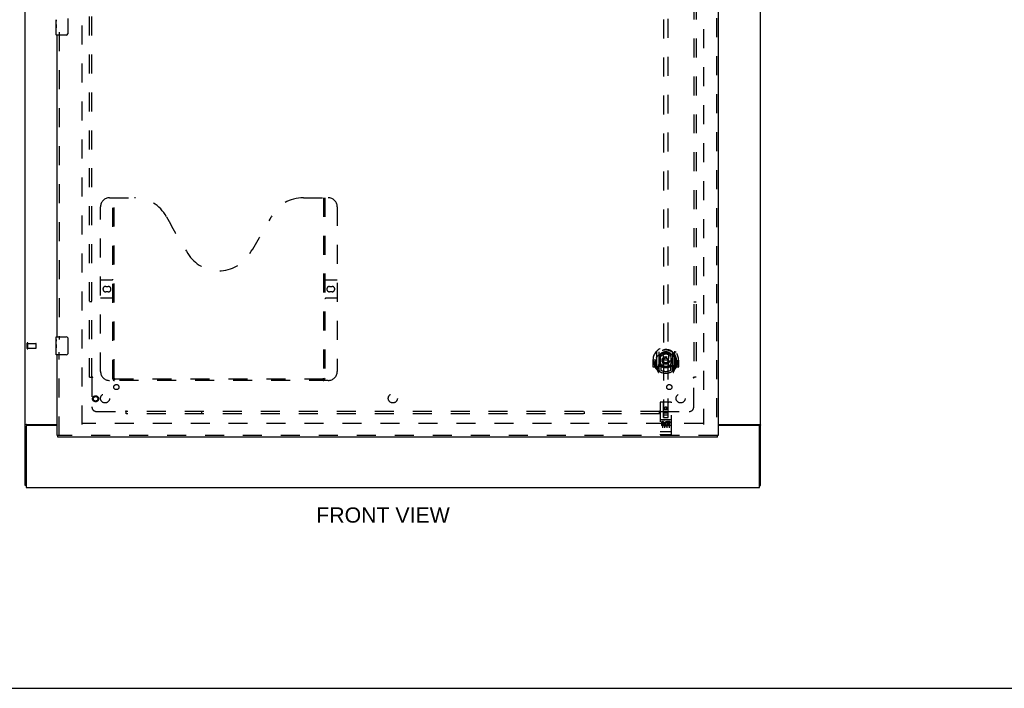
# Model space of a CAD drawing. Header units: inches. Extents: x 0 to 189, y 0 to 122.
# Tile 4 of 25: x 48 to 102, y 0 to 37. Entities that reach past the tile are written whole.
import ezdxf

# ---------------------------------------------------------------- set-up
doc = ezdxf.new("R2010")
doc.units = ezdxf.units.IN
doc.header["$LTSCALE"] = 10.388889
doc.header["$MEASUREMENT"] = 0
doc.linetypes.add('HIDDEN', pattern=[0.2, 0.1, -0.1])
doc.layers.get('0').update_dxf_attribs({"linetype": 'CONTINUOUS'})
for name, color, linetype in [('DEFAULT_2', 8, 'HIDDEN'), ('DIMENSIONS', 7, 'CONTINUOUS'), ('DOOR_ASSEMBLY', 7, 'CONTINUOUS'), ('SUBPANEL', 7, 'CONTINUOUS')]:
    doc.layers.add(name, color=color, linetype=linetype)
doc.styles.get("Standard").update_dxf_attribs({"font": 'arial.ttf'})

msp = doc.modelspace()

# ---------------------------------------------------------------- linework, layer by layer
at = {"color": 3, "linetype": 'Continuous'}
for p, q in [((48.71, 11.086), (48.71, 78.878)), ((88.96, 11.086), (88.96, 78.878)), ((48.756, 14.419), (48.744, 14.415)), ((48.762, 14.318), (48.762, 10.982)), ((48.779, 14.43), (50.46, 14.43)), ((50.46, 14.378), (48.822, 14.378)), ((86.647, 14.43), (88.89, 14.43)), ((88.848, 14.378), (86.647, 14.378)), ((88.908, 10.982), (88.908, 14.318)), ((48.762, 10.982), (88.908, 10.982))]:
    msp.add_line(p, q, dxfattribs=at)
at = {"color": 7, "linetype": 'Continuous'}
for p, q in [((48.762, 11.086), (48.71, 11.086)), ((88.908, 11.086), (88.96, 11.086)), ((0, 0), (188.889, 0))]:
    msp.add_line(p, q, dxfattribs=at)
at = {"color": 3, "linetype": 'Continuous'}
for points in [[(48.744, 14.415), (48.74, 14.414), (48.737, 14.413), (48.734, 14.412), (48.73, 14.41), (48.727, 14.409), (48.725, 14.408), (48.722, 14.406), (48.72, 14.405), (48.717, 14.403), (48.715, 14.402), (48.714, 14.4), (48.713, 14.399), (48.711, 14.397), (48.711, 14.395), (48.71, 14.393), (48.71, 14.392), (48.71, 14.39)], [(48.779, 14.43), (48.777, 14.429), (48.775, 14.428), (48.773, 14.426), (48.77, 14.425), (48.767, 14.423), (48.763, 14.422), (48.759, 14.421), (48.756, 14.419)], [(88.89, 14.43), (88.892, 14.429), (88.894, 14.428), (88.896, 14.426), (88.899, 14.425), (88.902, 14.423), (88.906, 14.422), (88.91, 14.421), (88.914, 14.419), (88.925, 14.415)], [(88.925, 14.415), (88.929, 14.414), (88.932, 14.413), (88.936, 14.412), (88.939, 14.41), (88.942, 14.409), (88.944, 14.408), (88.947, 14.406), (88.95, 14.405), (88.952, 14.403), (88.954, 14.402), (88.955, 14.4), (88.957, 14.399), (88.958, 14.397), (88.958, 14.395), (88.959, 14.393), (88.959, 14.392), (88.96, 14.39)]]:
    msp.add_lwpolyline(points, dxfattribs=at)
for centre, start, end in [((48.822, 14.318), 90, 180), ((88.848, 14.318), 0, 90)]:
    msp.add_arc(centre, 0.06, start, end, dxfattribs=at)
at = {"layer": 'DEFAULT_2', "color": 8, "linetype": 'HIDDEN'}
for p, q in [((51.835, 14.43), (51.835, 75.534)), ((85.835, 75.534), (85.835, 14.43)), ((48.814, 18.59), (48.814, 18.874)), ((48.857, 18.59), (48.857, 18.874)), ((48.857, 18.856), (49.304, 18.856)), ((48.857, 18.608), (49.304, 18.608)), ((49.314, 18.618), (49.314, 18.846)), ((85.821, 14.482), (51.849, 14.482))]:
    msp.add_line(p, q, dxfattribs=at)
for centre, radius, start, end in [((48.835, 18.874), 0.0215, 360, 180), ((48.835, 18.59), 0.0215, 180, 0), ((49.304, 18.846), 0.01, 360, 90), ((49.304, 18.618), 0.01, 270, 0)]:
    msp.add_arc(centre, radius, start, end, dxfattribs=at)
at = {"layer": 'DOOR_ASSEMBLY', "color": 8, "linetype": 'HIDDEN'}
for p, q in [((86.543, 76.128), (86.543, 13.836)), ((83.647, 42.812), (83.647, 14.81)), ((83.897, 14.81), (83.897, 42.812)), ((50.564, 35.887), (50.564, 19.077)), ((53.334, 26.836), (54.689, 26.836)), ((53.509, 16.926), (53.509, 26.836)), ((53.589, 16.956), (53.589, 26.836)), ((63.939, 26.836), (65.294, 26.836)), ((65.039, 26.836), (65.039, 16.956)), ((65.119, 26.836), (65.119, 16.926)), ((52.834, 17.336), (52.834, 26.336)), ((65.794, 26.336), (65.794, 17.336)), ((52.834, 22.336), (53.469, 22.336)), ((65.159, 22.336), (65.794, 22.336)), ((53.12, 21.986), (53.257, 21.986)), ((53.257, 21.686), (53.12, 21.686)), ((65.37, 21.986), (65.507, 21.986)), ((65.507, 21.686), (65.37, 21.686)), ((53.469, 21.336), (52.834, 21.336)), ((65.794, 21.336), (65.159, 21.336)), ((50.564, 13.836), (50.564, 18.387)), ((83.272, 18.438), (83.272, 17.47)), ((83.39, 18.384), (83.39, 17.368)), ((83.397, 18.359), (83.397, 17.356)), ((84.147, 18.359), (84.147, 17.356)), ((84.155, 18.384), (84.155, 17.368)), ((84.272, 17.47), (84.272, 18.438)), ((83.087, 17.954), (83.072, 17.954)), ((83.072, 17.954), (83.072, 17.581)), ((83.19, 17.954), (83.205, 17.954)), ((83.19, 17.954), (83.19, 17.566)), ((83.197, 18.001), (83.197, 18.003)), ((83.197, 17.543), (83.197, 18.001)), ((83.49, 17.636), (83.49, 18.267)), ((83.497, 18.319), (83.497, 18.216)), ((83.609, 18.293), (83.64, 17.954)), ((83.609, 17.61), (83.64, 17.954)), ((83.905, 17.954), (83.64, 17.954)), ((83.935, 18.293), (83.905, 17.954)), ((83.935, 17.61), (83.905, 17.954)), ((84.047, 18.216), (84.047, 18.319)), ((84.055, 18.267), (84.055, 17.636)), ((84.355, 17.954), (84.34, 17.954)), ((84.347, 18.001), (84.347, 18.003)), ((84.347, 17.543), (84.347, 18.001)), ((84.355, 17.954), (84.355, 17.566)), ((84.472, 17.954), (84.457, 17.954)), ((84.472, 17.954), (84.472, 17.581)), ((83.19, 17.566), (83.087, 17.566)), ((83.19, 17.566), (83.198, 17.581)), ((83.276, 17.46), (83.347, 17.284)), ((83.39, 17.625), (83.33, 17.625)), ((83.33, 17.625), (83.33, 17.475)), ((83.33, 17.475), (83.397, 17.475)), ((83.367, 17.528), (83.338, 17.483)), ((83.368, 17.364), (83.373, 17.361)), ((83.375, 17.287), (83.39, 17.368)), ((83.467, 17.306), (83.397, 17.415)), ((83.4, 17.588), (83.4, 17.381)), ((83.49, 17.626), (83.417, 17.626)), ((83.485, 17.608), (83.42, 17.608)), ((83.497, 17.655), (83.497, 17.403)), ((84.047, 17.403), (84.047, 17.655)), ((84.127, 17.626), (84.055, 17.626)), ((84.125, 17.608), (84.059, 17.608)), ((84.147, 17.415), (84.077, 17.306)), ((84.145, 17.381), (84.145, 17.588)), ((84.147, 17.475), (84.215, 17.475)), ((84.215, 17.625), (84.155, 17.625)), ((84.155, 17.368), (84.169, 17.287)), ((84.175, 17.364), (84.176, 17.364)), ((84.176, 17.364), (84.176, 17.364)), ((84.176, 17.364), (84.176, 17.364)), ((84.206, 17.483), (84.177, 17.528)), ((84.197, 17.284), (84.268, 17.46)), ((84.215, 17.475), (84.215, 17.625)), ((84.346, 17.581), (84.355, 17.566)), ((84.457, 17.566), (84.355, 17.566)), ((65.294, 16.836), (53.334, 16.836)), ((65.035, 16.916), (53.592, 16.916)), ((84.055, 15.65), (83.49, 15.65)), ((83.46, 15.62), (83.46, 13.895)), ((83.646, 14.81), (83.642, 15.62)), ((83.772, 15.382), (83.71, 15.346)), ((83.71, 15.346), (83.72, 15.341)), ((83.71, 15.346), (83.71, 15.274)), ((83.71, 15.274), (83.72, 15.28)), ((83.71, 15.274), (83.772, 15.238)), ((83.772, 15.371), (83.72, 15.341)), ((83.72, 15.341), (83.72, 15.28)), ((83.72, 15.28), (83.772, 15.25)), ((83.835, 15.346), (83.772, 15.382)), ((83.772, 15.382), (83.772, 15.371)), ((83.825, 15.341), (83.772, 15.371)), ((83.772, 15.25), (83.825, 15.28)), ((83.772, 15.238), (83.835, 15.274)), ((83.772, 15.238), (83.772, 15.25)), ((83.835, 15.346), (83.825, 15.341)), ((83.825, 15.28), (83.825, 15.341)), ((83.835, 15.274), (83.825, 15.28)), ((83.835, 15.274), (83.835, 15.346)), ((83.899, 14.81), (83.902, 15.62)), ((84.085, 13.895), (84.085, 15.62)), ((84.055, 14.693), (83.49, 14.693)), ((83.628, 14.571), (83.535, 14.571)), ((83.535, 14.571), (83.535, 14.528)), ((83.561, 14.677), (83.733, 14.677)), ((83.585, 14.562), (83.585, 14.256)), ((83.644, 15.06), (83.9, 15.06)), ((83.646, 14.81), (83.667, 14.81)), ((83.667, 14.81), (83.877, 14.81)), ((83.857, 14.935), (83.687, 14.935)), ((83.71, 14.562), (83.71, 14.256)), ((83.811, 14.677), (83.983, 14.677)), ((83.835, 14.562), (83.835, 14.256)), ((83.844, 14.56), (83.848, 14.559)), ((84.004, 14.571), (83.848, 14.571)), ((83.848, 14.571), (83.848, 14.559)), ((83.877, 14.81), (83.899, 14.81)), ((83.96, 14.562), (83.96, 14.256)), ((84.004, 14.571), (84.004, 14.528)), ((83.478, 14.023), (83.477, 14.024)), ((83.477, 14.024), (83.477, 14.024)), ((83.479, 14.023), (83.478, 14.023)), ((83.48, 14.023), (83.479, 14.023)), ((83.481, 14.023), (83.48, 14.023)), ((83.48, 14.023), (83.48, 14.023)), ((83.482, 14.023), (83.481, 14.023)), ((83.483, 14.023), (83.482, 14.023)), ((83.484, 14.023), (83.483, 14.023)), ((83.485, 14.023), (83.484, 14.023)), ((83.486, 14.023), (83.485, 14.023)), ((83.485, 14.023), (83.485, 14.023)), ((83.487, 14.023), (83.486, 14.023)), ((83.488, 14.023), (83.487, 14.023)), ((83.489, 14.023), (83.488, 14.023)), ((83.49, 14.023), (83.489, 14.023)), ((84.055, 14.023), (83.49, 14.023)), ((83.628, 14.528), (83.535, 14.528)), ((83.632, 14.485), (83.585, 14.485)), ((83.628, 14.444), (83.599, 14.444)), ((83.691, 14.4), (83.599, 14.4)), ((83.691, 14.358), (83.599, 14.358)), ((83.691, 14.4), (83.691, 14.358)), ((83.823, 14.406), (83.84, 14.367)), ((83.848, 14.535), (83.835, 14.517)), ((83.848, 14.535), (83.848, 14.358)), ((84.004, 14.358), (83.848, 14.358)), ((84.004, 14.528), (83.89, 14.528)), ((83.89, 14.528), (83.89, 14.485)), ((83.983, 14.485), (83.89, 14.485)), ((83.983, 14.443), (83.89, 14.443)), ((83.89, 14.443), (83.89, 14.4)), ((84.004, 14.4), (83.89, 14.4)), ((83.983, 14.485), (83.983, 14.443)), ((84.004, 14.4), (84.004, 14.358)), ((84.055, 14.023), (84.056, 14.023)), ((84.056, 14.023), (84.057, 14.023)), ((84.057, 14.023), (84.058, 14.023)), ((84.057, 14.023), (84.057, 14.023)), ((84.058, 14.023), (84.059, 14.023)), ((84.059, 14.023), (84.06, 14.023)), ((84.06, 14.023), (84.061, 14.023)), ((84.061, 14.023), (84.062, 14.023)), ((84.062, 14.023), (84.063, 14.023)), ((84.062, 14.023), (84.062, 14.023)), ((84.063, 14.023), (84.064, 14.023)), ((84.064, 14.023), (84.065, 14.023)), ((84.065, 14.023), (84.066, 14.023)), ((84.066, 14.023), (84.067, 14.024)), ((84.066, 14.023), (84.066, 14.023)), ((84.067, 14.024), (84.068, 14.024)), ((84.068, 14.024), (84.069, 14.024)), ((86.605, 13.836), (50.502, 13.836)), ((84.055, 13.865), (83.49, 13.865))]:
    msp.add_line(p, q, dxfattribs=at)
at = {"layer": 'DOOR_ASSEMBLY', "color": 3, "linetype": 'Continuous'}
for p, q in [((86.647, 76.128), (86.647, 13.836)), ((50.46, 19.232), (50.46, 35.732)), ((50.46, 13.836), (50.46, 18.232)), ((86.605, 13.732), (50.502, 13.732))]:
    msp.add_line(p, q, dxfattribs=at)
at = {"layer": 'DOOR_ASSEMBLY', "color": 7, "linetype": 'Continuous'}
for p, q in [((50.4, 36.314), (50.4, 36.571)), ((50.405, 36.515), (50.4, 36.515)), ((50.4, 36.348), (50.406, 36.348)), ((50.4, 35.747), (50.4, 36.311)), ((50.401, 36.285), (50.4, 36.285)), ((50.4, 36.153), (50.405, 36.153)), ((50.4, 36.117), (50.406, 36.117)), ((50.406, 36.348), (50.406, 36.484)), ((50.406, 35.887), (50.406, 36.117)), ((51.054, 36.632), (51.054, 35.832)), ((50.4, 36.054), (50.406, 36.054)), ((50.4, 35.887), (50.406, 35.887)), ((50.955, 35.732), (50.415, 35.732)), ((50.4, 19.072), (50.4, 19.217)), ((50.4, 18.814), (50.4, 19.071)), ((50.405, 19.015), (50.4, 19.015)), ((50.406, 18.848), (50.406, 18.984)), ((50.415, 19.232), (50.955, 19.232)), ((51.054, 19.132), (51.054, 18.332)), ((50.4, 18.848), (50.406, 18.848)), ((50.4, 18.247), (50.4, 18.811)), ((50.401, 18.785), (50.4, 18.785)), ((50.4, 18.653), (50.405, 18.653)), ((50.4, 18.617), (50.406, 18.617)), ((50.4, 18.554), (50.406, 18.554)), ((50.4, 18.387), (50.406, 18.387)), ((50.406, 18.387), (50.406, 18.617)), ((50.955, 18.232), (50.415, 18.232)), ((50.46, 13.836), (50.502, 13.836)), ((50.502, 13.732), (50.502, 13.836)), ((86.647, 13.836), (86.605, 13.836)), ((86.605, 13.732), (86.605, 13.836))]:
    msp.add_line(p, q, dxfattribs=at)
for points in [[(50.4, 36.572), (50.4, 36.568), (50.4, 36.563), (50.401, 36.558), (50.401, 36.552), (50.402, 36.545), (50.403, 36.537), (50.404, 36.529), (50.405, 36.52)], [(50.4, 36.314), (50.4, 36.306), (50.4, 36.297), (50.401, 36.287)], [(50.401, 36.287), (50.402, 36.276), (50.403, 36.265), (50.404, 36.253), (50.405, 36.241), (50.405, 36.229), (50.406, 36.216), (50.406, 36.203), (50.406, 36.19), (50.406, 36.178), (50.406, 36.165), (50.405, 36.152), (50.405, 36.14), (50.404, 36.128)], [(50.405, 36.52), (50.406, 36.512), (50.406, 36.502), (50.406, 36.493), (50.406, 36.484)], [(51.054, 35.832), (51.054, 35.826), (51.054, 35.82), (51.053, 35.814), (51.051, 35.808), (51.05, 35.802), (51.048, 35.796)], [(50.4, 19.072), (50.4, 19.068), (50.4, 19.063), (50.401, 19.058), (50.401, 19.052), (50.402, 19.045), (50.403, 19.037), (50.404, 19.029), (50.405, 19.02)], [(50.405, 19.02), (50.406, 19.012), (50.406, 19.002), (50.406, 18.993), (50.406, 18.984)], [(51.048, 19.169), (51.05, 19.163), (51.051, 19.157), (51.053, 19.151), (51.054, 19.145), (51.054, 19.139), (51.054, 19.132)], [(50.4, 18.814), (50.4, 18.806), (50.4, 18.797), (50.401, 18.787)], [(50.401, 18.787), (50.402, 18.776), (50.403, 18.765), (50.404, 18.753), (50.405, 18.741), (50.405, 18.729), (50.406, 18.716), (50.406, 18.703), (50.406, 18.69), (50.406, 18.678), (50.406, 18.665), (50.405, 18.652), (50.405, 18.64), (50.404, 18.628)], [(51.054, 18.332), (51.054, 18.326), (51.054, 18.32), (51.053, 18.314), (51.051, 18.308), (51.05, 18.302), (51.048, 18.296)]]:
    msp.add_lwpolyline(points, dxfattribs=at)
at = {"layer": 'DOOR_ASSEMBLY', "color": 8, "linetype": 'HIDDEN'}
for points in [[(83.227, 18.393), (83.227, 18.394), (83.228, 18.394), (83.229, 18.395), (83.229, 18.396), (83.23, 18.397), (83.231, 18.398), (83.232, 18.398), (83.232, 18.399), (83.233, 18.4), (83.234, 18.401), (83.235, 18.401), (83.235, 18.402), (83.236, 18.403), (83.237, 18.403), (83.238, 18.404), (83.239, 18.405), (83.239, 18.405), (83.24, 18.406), (83.241, 18.407), (83.242, 18.407), (83.243, 18.408), (83.244, 18.409), (83.245, 18.409), (83.245, 18.41), (83.246, 18.41), (83.247, 18.411), (83.248, 18.411), (83.249, 18.412), (83.25, 18.412), (83.251, 18.413), (83.252, 18.413), (83.253, 18.414), (83.254, 18.414), (83.254, 18.415)], [(83.584, 18.311), (83.589, 18.312), (83.595, 18.314), (83.6, 18.315), (83.606, 18.316), (83.611, 18.318), (83.617, 18.319), (83.622, 18.32), (83.628, 18.321), (83.633, 18.322), (83.639, 18.324), (83.644, 18.325), (83.65, 18.326), (83.655, 18.327), (83.661, 18.327), (83.666, 18.328), (83.672, 18.329), (83.677, 18.33), (83.683, 18.331), (83.688, 18.331), (83.694, 18.332), (83.699, 18.333), (83.705, 18.333), (83.711, 18.334), (83.716, 18.334), (83.722, 18.335), (83.727, 18.335), (83.733, 18.335), (83.738, 18.336), (83.744, 18.336), (83.75, 18.336), (83.755, 18.336), (83.761, 18.336), (83.766, 18.336), (83.772, 18.336), (83.778, 18.336), (83.783, 18.336), (83.789, 18.336), (83.794, 18.336), (83.8, 18.336), (83.806, 18.336), (83.811, 18.335), (83.817, 18.335), (83.822, 18.335), (83.828, 18.334), (83.834, 18.334), (83.839, 18.333), (83.845, 18.333), (83.85, 18.332), (83.856, 18.331), (83.861, 18.331), (83.867, 18.33), (83.872, 18.329), (83.878, 18.328), (83.883, 18.327), (83.889, 18.327), (83.895, 18.326), (83.9, 18.325), (83.906, 18.324), (83.911, 18.322), (83.916, 18.321), (83.922, 18.32), (83.927, 18.319), (83.933, 18.318), (83.938, 18.316), (83.944, 18.315), (83.949, 18.314), (83.955, 18.312), (83.96, 18.311)], [(84.29, 18.415), (84.291, 18.414), (84.291, 18.414), (84.292, 18.413), (84.293, 18.413), (84.294, 18.412), (84.295, 18.412), (84.296, 18.411), (84.297, 18.411), (84.298, 18.41), (84.299, 18.41), (84.3, 18.409), (84.3, 18.409), (84.301, 18.408), (84.302, 18.407), (84.303, 18.407), (84.304, 18.406), (84.305, 18.405), (84.305, 18.405), (84.306, 18.404), (84.307, 18.403), (84.308, 18.403), (84.309, 18.402), (84.309, 18.401), (84.31, 18.401), (84.311, 18.4), (84.312, 18.399), (84.312, 18.398), (84.313, 18.398), (84.314, 18.397), (84.315, 18.396), (84.315, 18.395), (84.316, 18.394), (84.317, 18.394), (84.317, 18.393)], [(83.318, 18.169), (83.316, 18.168), (83.315, 18.166), (83.313, 18.165), (83.312, 18.163), (83.31, 18.162), (83.308, 18.16), (83.307, 18.159), (83.305, 18.157), (83.303, 18.155), (83.301, 18.153), (83.299, 18.151), (83.298, 18.149), (83.296, 18.147), (83.294, 18.145), (83.292, 18.143), (83.29, 18.14), (83.288, 18.138), (83.286, 18.135), (83.284, 18.133), (83.281, 18.13), (83.279, 18.127), (83.277, 18.124), (83.275, 18.121), (83.272, 18.118), (83.27, 18.115), (83.267, 18.111), (83.265, 18.107), (83.262, 18.104), (83.26, 18.1), (83.257, 18.096), (83.254, 18.091), (83.252, 18.087), (83.249, 18.082), (83.246, 18.078), (83.243, 18.073), (83.24, 18.067)], [(84.305, 18.067), (84.301, 18.073), (84.298, 18.078), (84.295, 18.082), (84.293, 18.087), (84.29, 18.091), (84.287, 18.096), (84.284, 18.1), (84.282, 18.104), (84.279, 18.107), (84.277, 18.111), (84.274, 18.114), (84.272, 18.118), (84.27, 18.121), (84.267, 18.124), (84.265, 18.127), (84.263, 18.13), (84.261, 18.133), (84.258, 18.135), (84.256, 18.138), (84.254, 18.14), (84.252, 18.143), (84.25, 18.145), (84.248, 18.147), (84.246, 18.149), (84.245, 18.151), (84.243, 18.153), (84.241, 18.155), (84.239, 18.157), (84.238, 18.159), (84.236, 18.16), (84.234, 18.162), (84.233, 18.163), (84.231, 18.165), (84.229, 18.166), (84.228, 18.168), (84.226, 18.169)], [(83.254, 17.493), (83.254, 17.494), (83.253, 17.494), (83.252, 17.495), (83.251, 17.495), (83.25, 17.495), (83.249, 17.496), (83.248, 17.496), (83.247, 17.497), (83.246, 17.498), (83.245, 17.498), (83.245, 17.499), (83.244, 17.499), (83.243, 17.5), (83.242, 17.5), (83.241, 17.501), (83.24, 17.502), (83.239, 17.502), (83.239, 17.503), (83.238, 17.504), (83.237, 17.504), (83.236, 17.505), (83.235, 17.506), (83.235, 17.506), (83.234, 17.507), (83.233, 17.508), (83.232, 17.509), (83.232, 17.509), (83.231, 17.51), (83.23, 17.511), (83.229, 17.512), (83.229, 17.513), (83.228, 17.513), (83.227, 17.514), (83.227, 17.515)], [(84.317, 17.515), (84.317, 17.514), (84.316, 17.513), (84.315, 17.513), (84.315, 17.512), (84.314, 17.511), (84.313, 17.51), (84.312, 17.509), (84.312, 17.509), (84.311, 17.508), (84.31, 17.507), (84.309, 17.506), (84.309, 17.506), (84.308, 17.505), (84.307, 17.504), (84.306, 17.504), (84.305, 17.503), (84.305, 17.502), (84.304, 17.502), (84.303, 17.501), (84.302, 17.5), (84.301, 17.5), (84.3, 17.499), (84.3, 17.499), (84.299, 17.498), (84.298, 17.498), (84.297, 17.497), (84.296, 17.496), (84.295, 17.496), (84.294, 17.495), (84.293, 17.495), (84.292, 17.495), (84.291, 17.494), (84.291, 17.494), (84.29, 17.493)], [(53.499, 16.956), (53.515, 16.945), (53.531, 16.936), (53.546, 16.928), (53.562, 16.922), (53.577, 16.918), (53.592, 16.916)], [(65.035, 16.916), (65.05, 16.918), (65.065, 16.922), (65.081, 16.928), (65.096, 16.936), (65.112, 16.945), (65.129, 16.956)], [(83.555, 14.676), (83.555, 14.676), (83.555, 14.676), (83.555, 14.676), (83.555, 14.676), (83.555, 14.676), (83.555, 14.676), (83.555, 14.676), (83.555, 14.676), (83.555, 14.676), (83.555, 14.676), (83.556, 14.676), (83.556, 14.676), (83.556, 14.676), (83.556, 14.676), (83.556, 14.676), (83.556, 14.676), (83.556, 14.676), (83.556, 14.676), (83.557, 14.676), (83.557, 14.676), (83.557, 14.676), (83.557, 14.677), (83.557, 14.677), (83.557, 14.677), (83.557, 14.677), (83.557, 14.677), (83.558, 14.677), (83.558, 14.677), (83.558, 14.677), (83.558, 14.677), (83.558, 14.677), (83.558, 14.677), (83.559, 14.677), (83.559, 14.677), (83.559, 14.677), (83.559, 14.677), (83.559, 14.677), (83.56, 14.677), (83.56, 14.677), (83.56, 14.677), (83.56, 14.677), (83.56, 14.677), (83.56, 14.677), (83.561, 14.677), (83.561, 14.677)], [(83.733, 14.677), (83.733, 14.677), (83.733, 14.677), (83.734, 14.677), (83.734, 14.677), (83.734, 14.677), (83.734, 14.677), (83.734, 14.677), (83.735, 14.677), (83.735, 14.677), (83.735, 14.677), (83.735, 14.677), (83.735, 14.677), (83.735, 14.677), (83.736, 14.677), (83.736, 14.677), (83.736, 14.677), (83.736, 14.677), (83.736, 14.677), (83.736, 14.677), (83.737, 14.677), (83.737, 14.677), (83.737, 14.677), (83.737, 14.677), (83.737, 14.677), (83.737, 14.676), (83.737, 14.676), (83.738, 14.676), (83.738, 14.676), (83.738, 14.676), (83.738, 14.676), (83.738, 14.676), (83.738, 14.676), (83.738, 14.676), (83.738, 14.676), (83.738, 14.676), (83.739, 14.676), (83.739, 14.676), (83.739, 14.676), (83.739, 14.676), (83.739, 14.676), (83.739, 14.676), (83.739, 14.676), (83.739, 14.676), (83.739, 14.676), (83.739, 14.676), (83.74, 14.676)], [(83.805, 14.676), (83.805, 14.676), (83.805, 14.676), (83.805, 14.676), (83.805, 14.676), (83.805, 14.676), (83.805, 14.676), (83.805, 14.676), (83.805, 14.676), (83.805, 14.676), (83.805, 14.676), (83.806, 14.676), (83.806, 14.676), (83.806, 14.676), (83.806, 14.676), (83.806, 14.676), (83.806, 14.676), (83.806, 14.676), (83.806, 14.676), (83.807, 14.676), (83.807, 14.676), (83.807, 14.676), (83.807, 14.677), (83.807, 14.677), (83.807, 14.677), (83.807, 14.677), (83.808, 14.677), (83.808, 14.677), (83.808, 14.677), (83.808, 14.677), (83.808, 14.677), (83.808, 14.677), (83.808, 14.677), (83.809, 14.677), (83.809, 14.677), (83.809, 14.677), (83.809, 14.677), (83.809, 14.677), (83.81, 14.677), (83.81, 14.677), (83.81, 14.677), (83.81, 14.677), (83.81, 14.677), (83.81, 14.677), (83.811, 14.677), (83.811, 14.677)], [(83.983, 14.677), (83.983, 14.677), (83.983, 14.677), (83.984, 14.677), (83.984, 14.677), (83.984, 14.677), (83.984, 14.677), (83.984, 14.677), (83.985, 14.677), (83.985, 14.677), (83.985, 14.677), (83.985, 14.677), (83.985, 14.677), (83.985, 14.677), (83.986, 14.677), (83.986, 14.677), (83.986, 14.677), (83.986, 14.677), (83.986, 14.677), (83.986, 14.677), (83.987, 14.677), (83.987, 14.677), (83.987, 14.677), (83.987, 14.677), (83.987, 14.677), (83.987, 14.676), (83.987, 14.676), (83.988, 14.676), (83.988, 14.676), (83.988, 14.676), (83.988, 14.676), (83.988, 14.676), (83.988, 14.676), (83.988, 14.676), (83.988, 14.676), (83.988, 14.676), (83.989, 14.676), (83.989, 14.676), (83.989, 14.676), (83.989, 14.676), (83.989, 14.676), (83.989, 14.676), (83.989, 14.676), (83.989, 14.676), (83.989, 14.676), (83.989, 14.676), (83.99, 14.676)], [(83.477, 14.024), (83.476, 14.024), (83.475, 14.024), (83.475, 14.024), (83.475, 14.024), (83.474, 14.024), (83.474, 14.024), (83.474, 14.024), (83.473, 14.024), (83.473, 14.024), (83.473, 14.024), (83.472, 14.024), (83.472, 14.024), (83.471, 14.024), (83.471, 14.024), (83.471, 14.025), (83.471, 14.025), (83.47, 14.025), (83.47, 14.025), (83.47, 14.025), (83.469, 14.025), (83.469, 14.025), (83.469, 14.025), (83.468, 14.025), (83.468, 14.025), (83.468, 14.025), (83.467, 14.025), (83.467, 14.025), (83.467, 14.025), (83.467, 14.026), (83.466, 14.026), (83.466, 14.026), (83.466, 14.026), (83.466, 14.026), (83.465, 14.026), (83.465, 14.026), (83.465, 14.026), (83.465, 14.026), (83.464, 14.026), (83.464, 14.026), (83.464, 14.026), (83.464, 14.027), (83.463, 14.027), (83.463, 14.027), (83.463, 14.027), (83.463, 14.027), (83.463, 14.027), (83.463, 14.027), (83.462, 14.027), (83.462, 14.027), (83.462, 14.027), (83.462, 14.027), (83.462, 14.028), (83.462, 14.028), (83.461, 14.028), (83.461, 14.028), (83.461, 14.028), (83.461, 14.028), (83.461, 14.028), (83.461, 14.028), (83.461, 14.028), (83.46, 14.028), (83.46, 14.029), (83.46, 14.029), (83.46, 14.029), (83.46, 14.029), (83.46, 14.029), (83.46, 14.029), (83.46, 14.029), (83.46, 14.029), (83.46, 14.029), (83.46, 14.029), (83.46, 14.03), (83.46, 14.03), (83.46, 14.03), (83.46, 14.03), (83.46, 14.03), (83.46, 14.03), (83.46, 14.03), (83.46, 14.03)], [(84.069, 14.024), (84.069, 14.024), (84.069, 14.024), (84.07, 14.024), (84.07, 14.024), (84.07, 14.024), (84.071, 14.024), (84.071, 14.024), (84.072, 14.024), (84.072, 14.024), (84.072, 14.024), (84.073, 14.024), (84.073, 14.024), (84.073, 14.025), (84.074, 14.025), (84.074, 14.025), (84.074, 14.025), (84.075, 14.025), (84.075, 14.025), (84.075, 14.025), (84.075, 14.025), (84.076, 14.025), (84.076, 14.025), (84.076, 14.025), (84.077, 14.025), (84.077, 14.025), (84.077, 14.025), (84.077, 14.026), (84.078, 14.026), (84.078, 14.026), (84.078, 14.026), (84.078, 14.026), (84.079, 14.026), (84.079, 14.026), (84.079, 14.026), (84.079, 14.026), (84.08, 14.026), (84.08, 14.026), (84.08, 14.026), (84.08, 14.027), (84.081, 14.027), (84.081, 14.027), (84.081, 14.027), (84.081, 14.027), (84.081, 14.027), (84.082, 14.027), (84.082, 14.027), (84.082, 14.027), (84.082, 14.027), (84.082, 14.027), (84.082, 14.028), (84.083, 14.028), (84.083, 14.028), (84.083, 14.028), (84.083, 14.028), (84.083, 14.028), (84.083, 14.028), (84.083, 14.028), (84.083, 14.028), (84.084, 14.028), (84.084, 14.029), (84.084, 14.029), (84.084, 14.029), (84.084, 14.029), (84.084, 14.029), (84.084, 14.029), (84.084, 14.029), (84.084, 14.029), (84.084, 14.029), (84.084, 14.029), (84.084, 14.03), (84.084, 14.03), (84.084, 14.03), (84.084, 14.03), (84.085, 14.03), (84.085, 14.03), (84.085, 14.03), (84.085, 14.03)]]:
    msp.add_lwpolyline(points, dxfattribs=at)
for centre, radius in [((83.772, 17.936), 0.35), ((83.772, 17.936), 0.335), ((83.772, 17.936), 0.205), ((83.772, 17.936), 0.133), ((52.564, 15.836), 0.164), ((52.564, 15.836), 0.124), ((83.772, 15.31), 0.085), ((83.772, 15.31), 0.0845)]:
    msp.add_circle(centre, radius, dxfattribs=at)
at = {"layer": 'DOOR_ASSEMBLY', "color": 7, "linetype": 'Continuous'}
for centre, radius, start, end in [((50.415, 35.747), 0.015, 180, 270), ((50.955, 35.832), 0.1, 270, 338.7946), ((50.415, 19.217), 0.015, 90, 180), ((50.955, 19.132), 0.1, 21.1999, 90), ((50.415, 18.247), 0.015, 180, 270), ((50.955, 18.332), 0.1, 270, 338.7946)]:
    msp.add_arc(centre, radius, start, end, dxfattribs=at)
at = {"layer": 'DOOR_ASSEMBLY', "color": 8, "linetype": 'HIDDEN'}
for centre, radius, start, end in [((53.334, 26.336), 0.5, 90, 180), ((54.689, 24.836), 2, 28.4813, 90), ((63.939, 24.836), 2, 90, 151.5187), ((65.294, 26.336), 0.5, 0, 90), ((90.997, 44.535), 39.307, 208.4813, 211.8705), ((27.631, 44.535), 39.307, 328.1295, 331.5187), ((59.314, 24.836), 2, 211.8705, 328.1295), ((53.469, 22.376), 0.04, 270, 360), ((65.159, 22.376), 0.04, 180, 270), ((53.12, 21.836), 0.15, 90, 270), ((53.257, 21.836), 0.15, 270, 90), ((65.37, 21.836), 0.15, 90, 270), ((65.507, 21.836), 0.15, 270, 90), ((53.469, 21.296), 0.04, 0, 90), ((65.159, 21.296), 0.04, 90, 180), ((83.772, 17.954), 0.7, 305.5126, 234.4874), ((83.772, 17.951), 0.583, 0.2464, 179.7536), ((83.772, 17.926), 0.58, 7.6622, 172.3378), ((83.287, 18.438), 0.015, 135.0748, 180), ((83.772, 17.636), 0.7, 49.529, 130.471), ((83.405, 18.384), 0.015, 130.3587, 180), ((83.417, 18.359), 0.02, 129.3378, 179.9984), ((83.772, 17.926), 0.48, 55.0461, 124.9539), ((84.127, 18.359), 0.02, 0, 50.6594), ((84.14, 18.384), 0.015, 0, 49.6413), ((84.257, 18.438), 0.015, 0, 44.9252), ((83.772, 17.954), 0.685, 180, 213.0115), ((83.217, 18.001), 0.02, 172.3378, 180), ((83.505, 18.267), 0.015, 112.9863, 180), ((83.527, 18.216), 0.03, 180, 311.1261), ((83.772, 17.936), 0.343, 48.8739, 131.1261), ((83.589, 18.291), 0.02, 5.0796, 105.5752), ((83.955, 18.291), 0.02, 74.4248, 174.9204), ((84.017, 18.216), 0.03, 228.8739, 360), ((84.04, 18.267), 0.015, 0, 67.0137), ((83.772, 17.954), 0.685, 326.9885, 360), ((84.327, 18.001), 0.02, 0, 7.6622), ((53.334, 17.336), 0.5, 180, 270), ((65.294, 17.336), 0.5, 270, 360), ((83.087, 17.581), 0.015, 180, 270), ((83.217, 17.543), 0.02, 180, 215.2961), ((83.772, 17.936), 0.7, 215.2961, 324.7039), ((83.287, 17.47), 0.015, 180, 224.9252), ((83.342, 17.48), 0.005, 147.3208, 270), ((83.361, 17.29), 0.015, 201.8041, 350), ((83.772, 18.266), 0.7, 233.2319, 306.7681), ((83.377, 17.4), 0.02, 234.4874, 360), ((83.209, 17.63), 0.188, 327.3208, 360), ((83.38, 17.381), 0.02, 234.7457, 360), ((83.417, 17.606), 0.02, 90, 180), ((83.417, 17.356), 0.02, 180, 238.5295), ((83.42, 17.588), 0.02, 90, 180), ((83.485, 17.588), 0.02, 66.536, 90), ((83.505, 17.636), 0.015, 180, 247.0137), ((83.772, 18.248), 0.7, 246.536, 293.464), ((83.527, 17.655), 0.03, 48.8739, 180), ((83.772, 17.936), 0.6, 242.7204, 297.2796), ((83.772, 17.936), 0.343, 228.8739, 311.1261), ((83.589, 17.611), 0.02, 254.3869, 354.9204), ((83.955, 17.611), 0.02, 185.0796, 285.6131), ((84.017, 17.655), 0.03, 0, 131.1261), ((84.04, 17.636), 0.015, 292.9863, 360), ((84.059, 17.588), 0.02, 90, 113.464), ((84.125, 17.588), 0.02, 0, 90), ((84.127, 17.606), 0.02, 0, 90), ((84.127, 17.356), 0.02, 301.4688, 359.9992), ((84.165, 17.381), 0.02, 180, 305.2543), ((84.335, 17.63), 0.188, 180, 212.6792), ((84.167, 17.4), 0.02, 180, 305.5126), ((84.184, 17.29), 0.015, 190, 338.1959), ((84.202, 17.48), 0.005, 270, 32.6792), ((84.257, 17.47), 0.015, 315.0748, 360), ((84.327, 17.543), 0.02, 324.7039, 360), ((84.457, 17.581), 0.015, 270, 360), ((53.599, 16.926), 0.09, 180, 270), ((53.629, 16.956), 0.04, 180, 270), ((64.999, 16.956), 0.04, 270, 360), ((65.029, 16.926), 0.09, 270, 360), ((83.49, 15.62), 0.03, 90, 180), ((83.612, 15.62), 0.03, 0, 90), ((83.932, 15.62), 0.03, 90, 180), ((84.055, 15.62), 0.03, 0, 90), ((83.49, 14.723), 0.03, 180, 270), ((83.628, 14.507), 0.0635, 270, 90), ((83.687, 14.895), 0.04, 90, 180), ((83.687, 14.85), 0.04, 180, 270), ((83.798, 14.464), 0.107, 64.2636, 293.4027), ((83.857, 14.895), 0.04, 0, 90), ((83.857, 14.85), 0.04, 270, 360), ((84.055, 14.723), 0.03, 270, 360), ((83.599, 14.422), 0.0644, 102.2995, 270.0775), ((83.599, 14.422), 0.0219, 89.9011, 270), ((83.628, 14.507), 0.0219, 280.307, 90), ((83.798, 14.464), 0.0639, 54.8895, 293.4026), ((83.49, 13.895), 0.03, 180, 270), ((84.055, 13.895), 0.03, 270, 360)]:
    msp.add_arc(centre, radius, start, end, dxfattribs=at)
at = {"layer": 'DOOR_ASSEMBLY', "color": 7, "linetype": 'Continuous'}
for centre in [(50.663, 36.148), (50.663, 18.648)]:
    msp.add_ellipse(centre, major_axis=(0.263, 0), ratio=0.432808, start_param=3.141593, end_param=3.321581, dxfattribs=at)
at = {"layer": 'SUBPANEL', "color": 8, "linetype": 'HIDDEN'}
for p, q in [((52.241, 17.014), (52.241, 72.951)), ((52.366, 17.014), (52.366, 72.951)), ((85.303, 72.951), (85.303, 17.014)), ((85.428, 72.951), (85.428, 17.014)), ((52.366, 21.139), (52.241, 21.139)), ((85.303, 21.139), (85.428, 21.139)), ((52.241, 17.014), (52.327, 17.014)), ((52.327, 17.014), (52.407, 17.014)), ((52.347, 16.997), (52.354, 16.99)), ((52.366, 16.978), (52.366, 15.389)), ((85.262, 17.014), (85.342, 17.014)), ((85.303, 15.389), (85.303, 16.978)), ((85.428, 17.014), (85.342, 17.014)), ((52.616, 15.139), (54.205, 15.139)), ((54.241, 15.1), (54.241, 15.179)), ((83.428, 15.139), (54.241, 15.139)), ((54.241, 15.014), (54.241, 15.1)), ((58.366, 15.139), (58.366, 15.014)), ((79.303, 15.139), (79.303, 15.014)), ((83.428, 15.1), (83.428, 15.179)), ((83.428, 15.014), (83.428, 15.1)), ((83.445, 15.12), (83.452, 15.126)), ((83.464, 15.139), (85.053, 15.139)), ((83.428, 15.014), (54.241, 15.014))]:
    msp.add_line(p, q, dxfattribs=at)
for points in [[(52.327, 17.014), (52.329, 17.012), (52.332, 17.01), (52.334, 17.009), (52.335, 17.007), (52.337, 17.006), (52.339, 17.004), (52.341, 17.003), (52.342, 17.001), (52.344, 17), (52.346, 16.998), (52.347, 16.997)], [(52.354, 16.99), (52.355, 16.988), (52.357, 16.986), (52.359, 16.985), (52.361, 16.983), (52.363, 16.981), (52.364, 16.98), (52.366, 16.978)], [(52.407, 17.014), (52.406, 17.012), (52.405, 17.01), (52.404, 17.009), (52.403, 17.007), (52.402, 17.005), (52.401, 17.004), (52.4, 17.002), (52.398, 17.001), (52.397, 16.999), (52.395, 16.998), (52.393, 16.997), (52.391, 16.995), (52.389, 16.994), (52.387, 16.993), (52.385, 16.991), (52.383, 16.99), (52.38, 16.988), (52.378, 16.987), (52.376, 16.986), (52.373, 16.984), (52.371, 16.983), (52.369, 16.981), (52.367, 16.98), (52.366, 16.978)], [(85.262, 17.014), (85.263, 17.012), (85.264, 17.01), (85.265, 17.009), (85.266, 17.007), (85.267, 17.005), (85.268, 17.004), (85.269, 17.002), (85.271, 17.001), (85.272, 16.999), (85.274, 16.998), (85.276, 16.997), (85.278, 16.995), (85.28, 16.994), (85.282, 16.993), (85.284, 16.991), (85.289, 16.988)], [(85.289, 16.988), (85.291, 16.987), (85.293, 16.986), (85.296, 16.984), (85.298, 16.983), (85.3, 16.981), (85.302, 16.98), (85.303, 16.978)], [(85.322, 16.997), (85.316, 16.99), (85.314, 16.988), (85.312, 16.986), (85.31, 16.985), (85.308, 16.983), (85.306, 16.981), (85.305, 16.98), (85.303, 16.978)], [(85.342, 17.014), (85.34, 17.012), (85.338, 17.01), (85.336, 17.009), (85.334, 17.007), (85.332, 17.006), (85.33, 17.004), (85.328, 17.003), (85.327, 17.001), (85.325, 17), (85.323, 16.998), (85.322, 16.997)], [(54.216, 15.153), (54.214, 15.151), (54.213, 15.149), (54.211, 15.146), (54.21, 15.144), (54.208, 15.142), (54.207, 15.14), (54.205, 15.139)], [(54.224, 15.12), (54.217, 15.126), (54.215, 15.128), (54.213, 15.13), (54.212, 15.132), (54.21, 15.134), (54.208, 15.136), (54.207, 15.137), (54.205, 15.139)], [(54.241, 15.179), (54.239, 15.179), (54.237, 15.178), (54.236, 15.177), (54.234, 15.176), (54.233, 15.175), (54.231, 15.174), (54.229, 15.173), (54.228, 15.171), (54.226, 15.17), (54.225, 15.168), (54.224, 15.166), (54.222, 15.164), (54.221, 15.162), (54.22, 15.16), (54.218, 15.158), (54.216, 15.153)], [(54.241, 15.1), (54.239, 15.102), (54.238, 15.104), (54.236, 15.106), (54.234, 15.108), (54.233, 15.11), (54.231, 15.112), (54.23, 15.114), (54.228, 15.115), (54.227, 15.117), (54.225, 15.118), (54.224, 15.12)], [(83.428, 15.179), (83.43, 15.179), (83.432, 15.178), (83.433, 15.177), (83.435, 15.176), (83.437, 15.175), (83.438, 15.174), (83.44, 15.173), (83.441, 15.171), (83.443, 15.17), (83.444, 15.168), (83.445, 15.166), (83.447, 15.164), (83.448, 15.162), (83.449, 15.16), (83.451, 15.158)], [(83.428, 15.1), (83.43, 15.102), (83.431, 15.104), (83.433, 15.106), (83.435, 15.108), (83.436, 15.11), (83.438, 15.112), (83.439, 15.114), (83.441, 15.115), (83.442, 15.117), (83.444, 15.118), (83.445, 15.12)], [(83.451, 15.158), (83.453, 15.153), (83.455, 15.151), (83.456, 15.149), (83.458, 15.146), (83.459, 15.144), (83.461, 15.142), (83.462, 15.14), (83.464, 15.139)], [(83.452, 15.126), (83.454, 15.128), (83.456, 15.13), (83.457, 15.132), (83.459, 15.134), (83.461, 15.136), (83.462, 15.137), (83.464, 15.139)]]:
    msp.add_lwpolyline(points, dxfattribs=at)
for centre, radius in [((53.703, 16.476), 0.141), ((83.966, 16.476), 0.141), ((53.085, 15.857), 0.25), ((68.835, 15.857), 0.25), ((84.585, 15.857), 0.25)]:
    msp.add_circle(centre, radius, dxfattribs=at)
for centre, start, end in [((52.616, 15.389), 180, 270), ((85.053, 15.389), 270, 360)]:
    msp.add_arc(centre, 0.25, start, end, dxfattribs=at)

# ---------------------------------------------------------------- texts
at = {"layer": 'DIMENSIONS', "color": 2, "linetype": 'Continuous', "insert": (68.297, 9.895), "char_height": 0.8333, "width": 7.29244, "attachment_point": 2, "line_spacing_factor": 0.9}
msp.add_mtext('FRONT VIEW', dxfattribs=at)

doc.saveas('drawing.dxf')
